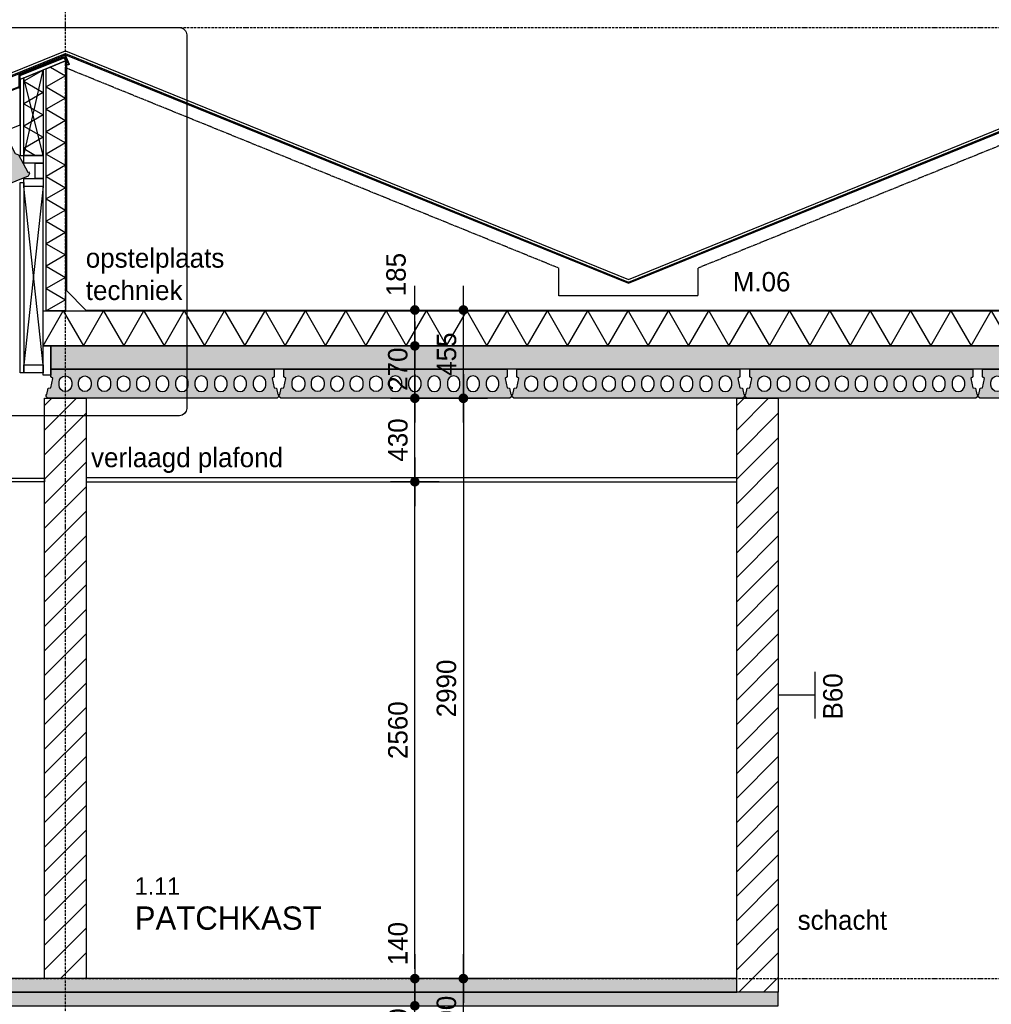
# Model space of a CAD drawing. Header units: millimetres. Extents: x -297000 to 504135, y -166520 to 252050.
# Tile 248 of 250: x 17889 to 22895, y -30933 to -25859. Entities that reach past the tile are written whole.
import ezdxf
from ezdxf.enums import TextEntityAlignment as Align

# ---------------------------------------------------------------- set-up
doc = ezdxf.new("R2010")
doc.units = ezdxf.units.MM
doc.header["$MEASUREMENT"] = 0
for name, pattern in [('ACAD_ISO10W100', [18, 12, -3, 0, -3]), ('CENTER', [50.800000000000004, 31.75, -6.349999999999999, 6.349999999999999, -6.349999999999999]), ('HIDDEN2', [4.762499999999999, 3.175, -1.5875])]:
    doc.linetypes.add(name, pattern=pattern)
doc.layers.get('Defpoints').update_dxf_attribs({"color": 6})
for name, color, linetype in [('010_D0050_D', 1, 'Continuous'), ('010_T0050_T', 4, 'Continuous'), ('010_T0100_T', 4, 'Continuous'), ('040_AXPRI_B', 9, 'CENTER'), ('053_SHADE_S', 253, 'Continuous'), ('068_HATCH_H', 8, 'Continuous'), ('080_SYMB_DETAIL', 4, 'Continuous'), ('080_SYMBO_G', 1, 'Continuous'), ('210_INSUL_G', 8, 'Continuous'), ('210_WALEX_E', 2, 'Continuous'), ('210_WALEX_G', 2, 'Continuous'), ('220_WALIN_E', 1, 'Continuous'), ('220_WALIN_G', 1, 'Continuous'), ('299_CONCR_G', 3, 'Continuous'), ('299_CONCR_H', 251, 'Continuous'), ('450_CEIFI_G', 2, 'Continuous'), ('470_ROOF_G', 4, 'Continuous'), ('480_OTHFI_G', 4, 'Continuous')]:
    doc.layers.add(name, color=color, linetype=linetype)
doc.styles.add('VMX 1 SMALL 100', font='unvr55w.TTF', dxfattribs={"height": 100})
doc.styles.add('VMX 2 MEDIUM 100', font='unvr55w.TTF', dxfattribs={"height": 200})
doc.styles.add('VMX 2 MEDIUM 50', font='unvr55w.TTF', dxfattribs={"height": 100})
doc.dimstyles.new('VMX 50', dxfattribs={"dimscale": 50, "dimtxt": 1, "dimasz": 1, "dimexe": 2, "dimexo": 2, "dimgap": 0.7, "dimtad": 1, "dimdec": 0, "dimdsep": 46, "dimtxsty": 'VMX 2 MEDIUM 50', "dimblk1": 'VMX-DIM-ARROW', "dimblk2": 'VMX-DIM-ARROW', "dimsah": 1, "dimcen": 1, "dimdle": 2, "dimse1": 1, "dimse2": 1, "dimclrd": 256, "dimclre": 256, "dimclrt": 256, "dimadec": 0, "dimazin": 0, "dimtm": 1e-09, "dimtfac": 1, "dimtdec": 0, "dimtmove": 2, "dimatfit": 2, "dimldrblk": 'VMX-DIM-ARROW', "dimfxl": 0, "dimtolj": 2, "dimlwd": -1, "dimarcsym": 0})

# ---------------------------------------------------------------- blocks, each defined once
blk = doc.blocks.new('VMX-DIM-ARROW')
h = blk.add_hatch(color=256)
edge = h.paths.add_edge_path()
edge.add_arc((0, 0), 0.5, 0, 360)
for p, q in [((0, 2.500000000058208), (0, -2.499999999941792)), ((-2.5, 0), (2.5, 0))]:
    blk.add_line(p, q)
blk = doc.blocks.new('*D484')
at = {"layer": '010_D0050_D'}
blk.add_line((19924.99999995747, -31150.00000125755), (19924.99999995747, -30990.00004977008), dxfattribs=at)
at = {"layer": 'Defpoints', "color": 0}
for p in [(19332.99999549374, -30940.00004977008), (19924.99999995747, -30940.00004977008), (19602.99999566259, -31200.00000125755)]:
    blk.add_point(p, dxfattribs=at)
at = {"layer": '010_D0050_D', "xscale": 50, "yscale": 50, "zscale": 50}
for p, rotation in [((19924.99999995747, -30940.00004977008), 90), ((19924.99999995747, -31200.00000125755), 270)]:
    blk.add_blockref('VMX-DIM-ARROW', p, dxfattribs=dict(at, rotation=rotation))
at = {"layer": '010_D0050_D', "insert": (19838.12189931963, -31065.00004977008), "char_height": 100, "attachment_point": 5, "rotation": 90, "style": 'VMX 2 MEDIUM 50'}
blk.add_mtext('\\A2;260', dxfattribs=at)
blk = doc.blocks.new('*D485')
at = {"layer": '010_D0050_D'}
blk.add_line((19924.99999995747, -30749.99815500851), (19924.99999995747, -28290.00001667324), dxfattribs=at)
at = {"layer": 'Defpoints', "color": 0}
for p in [(17981.99999828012, -28240.00001667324), (19924.99999995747, -28240.00001667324), (19332.99999571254, -30799.99815500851)]:
    blk.add_point(p, dxfattribs=at)
at = {"layer": '010_D0050_D', "xscale": 50, "yscale": 50, "zscale": 50}
for p, rotation in [((19924.99999995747, -28240.00001667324), 90), ((19924.99999995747, -30799.99815500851), 270)]:
    blk.add_blockref('VMX-DIM-ARROW', p, dxfattribs=dict(at, rotation=rotation))
at = {"layer": '010_D0050_D', "insert": (19838.12189931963, -29519.99908584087), "char_height": 100, "attachment_point": 5, "rotation": 90, "style": 'VMX 2 MEDIUM 50'}
blk.add_mtext('\\A2;2560', dxfattribs=at)
blk = doc.blocks.new('*D486')
at = {"layer": '010_D0050_D'}
blk.add_line((19924.99999995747, -28190.00001667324), (19924.99999995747, -27860.00000124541), dxfattribs=at)
at = {"layer": 'Defpoints', "color": 0}
for p in [(17981.9999976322, -27810.00000124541), (19924.99999995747, -27810.00000124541), (17981.99999828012, -28240.00001667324)]:
    blk.add_point(p, dxfattribs=at)
at = {"layer": '010_D0050_D', "xscale": 50, "yscale": 50, "zscale": 50}
for p, rotation in [((19924.99999995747, -27810.00000124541), 90), ((19924.99999995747, -28240.00001667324), 270)]:
    blk.add_blockref('VMX-DIM-ARROW', p, dxfattribs=dict(at, rotation=rotation))
at = {"layer": '010_D0050_D', "insert": (19838.12189931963, -28025.00000895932), "char_height": 100, "attachment_point": 5, "rotation": 90, "style": 'VMX 2 MEDIUM 50'}
blk.add_mtext('\\A2;430', dxfattribs=at)
blk = doc.blocks.new('*D487')
at = {"layer": '010_D0050_D'}
blk.add_line((20174.99999995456, -27860.00000125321), (20174.99999995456, -30750.00000125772), dxfattribs=at)
at = {"layer": 'Defpoints', "color": 0}
for p in [(21333.00145333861, -27810.00000125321), (20174.99999995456, -30800.00000125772), (22188.0054926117, -30800.00000125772)]:
    blk.add_point(p, dxfattribs=at)
at = {"layer": '010_D0050_D', "xscale": 50, "yscale": 50, "zscale": 50}
for p, rotation in [((20174.99999995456, -27810.00000125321), 90), ((20174.99999995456, -30800.00000125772), 270)]:
    blk.add_blockref('VMX-DIM-ARROW', p, dxfattribs=dict(at, rotation=rotation))
at = {"layer": '010_D0050_D', "insert": (20088.12189931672, -29305.00000125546), "char_height": 100, "attachment_point": 5, "rotation": 90, "style": 'VMX 2 MEDIUM 50'}
blk.add_mtext('\\A2;2990', dxfattribs=at)
blk = doc.blocks.new('*D490')
at = {"layer": '010_D0050_D'}
blk.add_line((19924.99999995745, -27760.00000125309), (19924.99999995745, -27590.00000125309), dxfattribs=at)
at = {"layer": 'Defpoints', "color": 0}
for p in [(18049.99999995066, -27540.00000125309), (19924.99999995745, -27540.00000125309), (17981.9999976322, -27810.00000125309)]:
    blk.add_point(p, dxfattribs=at)
at = {"layer": '010_D0050_D', "xscale": 50, "yscale": 50, "zscale": 50}
for p, rotation in [((19924.99999995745, -27540.00000125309), 90), ((19924.99999995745, -27810.00000125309), 270)]:
    blk.add_blockref('VMX-DIM-ARROW', p, dxfattribs=dict(at, rotation=rotation))
at = {"layer": '010_D0050_D', "insert": (19837.58456634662, -27660.00000125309), "char_height": 100, "attachment_point": 5, "rotation": 90, "style": 'VMX 2 MEDIUM 50'}
blk.add_mtext('\\A2;270', dxfattribs=at)
blk = doc.blocks.new('*D491')
at = {"layer": '010_D0050_D'}
blk.add_line((20174.99999995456, -31150.000001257), (20174.99999995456, -30849.99815500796), dxfattribs=at)
at = {"layer": 'Defpoints', "color": 0}
for p in [(19582.99999570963, -30799.99815500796), (20174.99999995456, -30799.99815500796), (19852.99999565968, -31200.000001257)]:
    blk.add_point(p, dxfattribs=at)
at = {"layer": '010_D0050_D', "xscale": 50, "yscale": 50, "zscale": 50}
for p, rotation in [((20174.99999995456, -30799.99815500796), 90), ((20174.99999995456, -31200.000001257), 270)]:
    blk.add_blockref('VMX-DIM-ARROW', p, dxfattribs=dict(at, rotation=rotation))
at = {"layer": '010_D0050_D', "insert": (20088.12189931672, -30999.99907813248), "char_height": 100, "attachment_point": 5, "rotation": 90, "style": 'VMX 2 MEDIUM 50'}
blk.add_mtext('\\A2;400', dxfattribs=at)
blk = doc.blocks.new('*D492')
at = {"layer": '010_D0050_D'}
for p, q in [((19924.99999995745, -30750.00000125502), (19924.99999995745, -30700.00000125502)), ((19924.99999995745, -30940.00000125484), (19924.99999995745, -30800.00000125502)), ((19924.99999995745, -30990.00000125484), (19924.99999995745, -31040.00000125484))]:
    blk.add_line(p, q, dxfattribs=at)
at = {"layer": 'Defpoints', "color": 0}
for p in [(18299.9999999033, -30800.00000125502), (19924.99999995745, -30800.00000125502), (18299.9999999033, -30940.00000125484)]:
    blk.add_point(p, dxfattribs=at)
at = {"layer": '010_D0050_D', "xscale": 50, "yscale": 50, "zscale": 50}
for p, rotation in [((19924.99999995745, -30800.00000125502), 270), ((19924.99999995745, -30940.00000125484), 90)]:
    blk.add_blockref('VMX-DIM-ARROW', p, dxfattribs=dict(at, rotation=rotation))
at = {"layer": '010_D0050_D', "insert": (19838.12189931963, -30620.0000320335), "char_height": 100, "attachment_point": 5, "rotation": 90, "style": 'VMX 2 MEDIUM 50'}
blk.add_mtext('\\A2;140', dxfattribs=at)
blk = doc.blocks.new('*D493')
at = {"layer": '010_D0050_D'}
blk.add_line((19924.99999995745, -27490.00000125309), (19924.99999995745, -27405.00000125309), dxfattribs=at)
at = {"layer": 'Defpoints', "color": 0}
for p in [(19924.99999995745, -27355.00000125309), (19924.99999995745, -27355.00000125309), (19924.99999995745, -27540.00000125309)]:
    blk.add_point(p, dxfattribs=at)
at = {"layer": '010_D0050_D', "xscale": 50, "yscale": 50, "zscale": 50}
for p, rotation in [((19924.99999995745, -27355.00000125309), 90), ((19924.99999995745, -27540.00000125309), 270)]:
    blk.add_blockref('VMX-DIM-ARROW', p, dxfattribs=dict(at, rotation=rotation))
at = {"layer": '010_D0050_D', "insert": (19828.65334789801, -27172.50000125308), "char_height": 100, "attachment_point": 5, "rotation": 90, "style": 'VMX 2 MEDIUM 50'}
blk.add_mtext('\\A2;185', dxfattribs=at)
blk = doc.blocks.new('*D494')
at = {"layer": '010_D0050_D'}
blk.add_line((20174.99999995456, -27760.00000125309), (20174.99999995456, -27405.00000125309), dxfattribs=at)
at = {"layer": 'Defpoints', "color": 0}
for p in [(19234.99999995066, -27355.00000125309), (20174.99999995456, -27355.00000125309), (19234.99999995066, -27810.00000125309)]:
    blk.add_point(p, dxfattribs=at)
at = {"layer": '010_D0050_D', "xscale": 50, "yscale": 50, "zscale": 50}
for p, rotation in [((20174.99999995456, -27355.00000125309), 90), ((20174.99999995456, -27810.00000125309), 270)]:
    blk.add_blockref('VMX-DIM-ARROW', p, dxfattribs=dict(at, rotation=rotation))
at = {"layer": '010_D0050_D', "insert": (20088.86605239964, -27582.50000125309), "char_height": 100, "attachment_point": 5, "rotation": 90, "style": 'VMX 2 MEDIUM 50'}
blk.add_mtext('\\A2;455', dxfattribs=at)
blk = doc.blocks.new('KANAAPLAAT150')
at = {"layer": '299_CONCR_H'}
h = blk.add_hatch(color=256, dxfattribs=at)
h.paths.add_polyline_path([(25, 130), (25, 90), (35.4199999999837, 81.54000000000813), (25.01000000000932, 34.68000000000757), (11.98999999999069, 31.43000000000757), (5.000000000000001, 0), (0, 0), (0, -10), (10, -20), (1190, -20), (1200, -10), (1200, 0), (1195, 0), (1188.010000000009, 31.43000000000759), (1174.989999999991, 34.68000000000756), (1164.579999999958, 81.5400000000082), (1175, 89.99999999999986), (1175, 130)])
h.paths.add_polyline_path([(732.5, 62.5), (732.5, 47.5, -1), (667.5, 47.5), (667.5, 62.5, -1)], flags=16)
h.paths.add_polyline_path([(632.5, 62.5), (632.5, 47.5, -1), (567.5, 47.5), (567.5, 62.5, -1)], flags=16)
h.paths.add_polyline_path([(832.5, 62.5), (832.5, 47.5, -1), (767.5, 47.5), (767.5, 62.5, -1)], flags=16)
h.paths.add_polyline_path([(532.5, 62.50000000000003), (532.5, 47.5, -1), (467.5, 47.5), (467.5, 62.5, -1)], flags=16)
h.paths.add_polyline_path([(932.5, 62.5), (932.5, 47.5, -1), (867.5, 47.5), (867.5, 62.5, -1)], flags=16)
h.paths.add_polyline_path([(432.5, 62.50000000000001), (432.5, 47.5, -1), (367.5, 47.5), (367.5, 62.5, -1)], flags=16)
h.paths.add_polyline_path([(1032.5, 62.5), (1032.5, 47.5, -1), (967.5, 47.5), (967.5, 62.5, -1)], flags=16)
h.paths.add_polyline_path([(332.5, 62.49999999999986), (332.5, 47.5, -1), (267.5, 47.5), (267.5, 62.5, -1)], flags=16)
h.paths.add_polyline_path([(1132.5, 62.5), (1132.5, 47.5, -1), (1067.5, 47.5), (1067.5, 62.5, -1)], flags=16)
h.paths.add_polyline_path([(232.5, 62.50000000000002), (232.5, 47.5, -1), (167.5, 47.5), (167.5, 62.5, -1)], flags=16)
h.paths.add_polyline_path([(132.5, 62.49999999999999), (132.5, 47.5, -1), (67.5, 47.5), (67.5, 62.5, -1)], flags=16)
at = {"layer": '299_CONCR_G'}
blk.add_lwpolyline([(25, 130), (1175, 130), (1175, 90), (1164.579999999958, 81.54000000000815), (1174.989999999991, 34.68000000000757), (1188.010000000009, 31.43000000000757), (1195, 0), (1200, 0), (1200, -10), (1190, -20), (10, -20), (0, -10), (0, 0), (5, 0), (11.98999999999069, 31.43000000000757), (25.01000000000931, 34.68000000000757), (35.4199999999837, 81.54000000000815), (25, 90)], close=True, dxfattribs=at)
for points in [[(132.5, 47.5, -1), (67.5, 47.5), (67.5, 62.5, -1), (132.5, 62.5)], [(232.5, 47.5, -1), (167.5, 47.5), (167.5, 62.5, -1), (232.5, 62.5)], [(332.5, 47.5, -1), (267.5, 47.5), (267.5, 62.5, -1), (332.5, 62.5)], [(432.5, 47.5, -1), (367.5, 47.5), (367.5, 62.5, -1), (432.5, 62.5)], [(532.5, 47.5, -1), (467.5, 47.5), (467.5, 62.5, -1), (532.5, 62.5)], [(567.5, 47.5, 1), (632.5, 47.5), (632.5, 62.5, 1), (567.5, 62.5)], [(667.5, 47.5, 1), (732.5, 47.5), (732.5, 62.5, 1), (667.5, 62.5)], [(767.5, 47.5, 1), (832.5, 47.5), (832.5, 62.5, 1), (767.5, 62.5)], [(867.5, 47.5, 1), (932.5, 47.5), (932.5, 62.5, 1), (867.5, 62.5)], [(967.5, 47.5, 1), (1032.5, 47.5), (1032.5, 62.5, 1), (967.5, 62.5)], [(1067.5, 47.5, 1), (1132.5, 47.5), (1132.5, 62.5, 1), (1067.5, 62.5)]]:
    blk.add_lwpolyline(points, format="xyb", close=True, dxfattribs=at)
blk = doc.blocks.new('WAND B60')
for p, q in [((1.201632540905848, 0), (-1.201632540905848, 0)), ((0, 0), (0, -1.9055541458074))]:
    blk.add_line(p, q)
at = {"style": 'VMX 1 SMALL 100'}
blk.add_attdef('B60', text='', height=1, dxfattribs=at).set_placement((0, 0.9139582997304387), align=Align.MIDDLE_CENTER)
blk = doc.blocks.new('GRID02')
at = {"layer": '040_AXPRI_B', "linetype": 'ACAD_ISO10W100'}
blk.add_line((5799.999997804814, -2483.904000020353), (5799.999997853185, 11470.78071810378), dxfattribs=at)
for points in [[(-4000, 8700), (27199.99999785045, 8700)], [(-4000, 3800), (27199.99999785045, 3800)]]:
    blk.add_lwpolyline(points, dxfattribs=at)
blk = doc.blocks.new('DAKTRIM')
at = {"layer": '470_ROOF_G', "color": 1}
blk.add_lwpolyline([(24.00022964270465, 1.50001435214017), (22.00021050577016, 1.50001435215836), (22.00021050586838, 2.000019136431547), (20.0001913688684, 2.000019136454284), (20.00019136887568, 1.500014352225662), (18.0001722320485, 1.500014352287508), (18.00017223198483, 2.000019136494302), (16.00015309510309, 2.00001913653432), (16.00015309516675, 1.500014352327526), (14.00013395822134, 1.500014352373), (14.00013395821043, 2.000019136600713), (12.00011482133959, 2.000019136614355), (12.00011482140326, 1.500014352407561), (10.00009568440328, 1.500014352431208), (10.00009568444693, 2.000019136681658), (8.000076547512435, 2.000019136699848), (8.000076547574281, 1.500014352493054), (6.000057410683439, 1.500014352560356), (6.000057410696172, 2.000019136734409), (4.000038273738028, 2.000019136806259), (4.000038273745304, 1.500014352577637), (2.000019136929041, 1.500014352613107), (2.000019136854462, 2.000019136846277), (-2.546585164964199e-11, 2.000019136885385), (-1.818989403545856e-11, 1.500014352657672), (-2.000019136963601, 1.500014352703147), (-2.000019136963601, 2.000019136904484), (-4.000038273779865, 2.000019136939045), (-4.000038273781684, 1.500014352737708), (-6.000057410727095, 1.500014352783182), (-6.000057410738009, 2.000019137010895), (-8.000076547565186, 2.000019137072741), (-8.000076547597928, 1.500014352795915), (-9.500090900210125, 1.500014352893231), (-9.500090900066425, 10.50010046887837, -0.4142135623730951), (-9.000086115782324, 11.00010525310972), (4.000038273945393, 11.00010525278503), (4.000038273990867, 12.00011482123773, 0.4142135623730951), (3.500033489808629, 12.50011960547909), (-9.500090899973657, 12.50011960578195, 0.4142135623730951), (-11.00010525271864, 11.00010525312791), (-11.00010525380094, -41.00039230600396, 0.4931454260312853), (-9.111858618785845, -42.4492949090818), (-0.5558910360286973, -40.15673030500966, 1), (-0.9441233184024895, -38.70782770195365), (-8.870675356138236, -40.8317409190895, -0.4931454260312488), (-9.500090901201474, -40.3487733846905), (-9.500090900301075, 1.909938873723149e-10), (-1.500014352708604, 2.637534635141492e-11), (-1.500014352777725, -4.000038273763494), (-8.003553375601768e-11, -4.000038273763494), (0, 0), (58.50055975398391, -1.296939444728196e-09, 0.8769764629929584), (58.62997051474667, 0.9829723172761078), (54.83430011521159, 2.000019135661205), (51.50181911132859, 2.000019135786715), (51.50181911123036, 1.500014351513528), (49.5017999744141, 1.500014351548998), (49.501799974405, 2.000019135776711), (47.66800698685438, 2.000019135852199), (47.66800698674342, 1.500014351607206), (45.66798784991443, 1.500014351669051), (45.66798784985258, 2.000019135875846), (43.66796871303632, 2.000019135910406), (43.6679687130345, 1.500014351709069), (41.66794957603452, 1.500014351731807), (41.66794957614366, 2.000019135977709), (39.83415658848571, 2.000019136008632), (39.83415658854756, 1.500014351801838), (37.83413745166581, 1.500014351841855), (37.83413745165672, 2.000019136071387), (37.66791130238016, 2.000019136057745), (35.8341183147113, 2.000019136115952), (35.8341183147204, 1.50001435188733), (33.83409917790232, 1.500014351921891), (33.83409917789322, 2.000019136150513), (31.83408004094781, 2.000019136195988), (31.83408004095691, 1.500014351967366), (29.83406090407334, 1.500014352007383), (29.83406090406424, 2.000019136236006), (28.00026791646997, 2.000019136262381), (28.00026791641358, 1.500014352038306), (26.00024877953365, 1.500014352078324), (26.00024877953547, 2.000019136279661), (24.00022964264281, 2.000019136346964)], format="xyb", close=True, dxfattribs=at)
blk = doc.blocks.new('KANAALPLAAT260_passstrook1')
at = {"layer": '299_CONCR_H'}
h = blk.add_hatch(color=256, dxfattribs=at)
edge = h.paths.add_edge_path(flags=16)
edge.add_arc((119, 76.68257113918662), 31.68257478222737, 226.8415831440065, 313.1584168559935)
edge.add_line((140.6714472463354, 53.57123368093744), (172.760268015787, 83.66084609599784))
edge.add_arc((162.5, 94.60282490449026), 15, 313.1584168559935, 360)
edge.add_line((177.5, 94.60282490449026), (177.5, 166.5))
edge.add_arc((119, 166.5), 58.5, 0, 180)
edge.add_line((60.5, 166.5), (60.5, 94.60282490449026))
edge.add_arc((75.5, 94.60282490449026), 14.99999999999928, 180, 226.8415831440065)
edge.add_line((65.239731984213, 83.66084609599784), (97.32855275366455, 53.57123368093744))
edge = h.paths.add_edge_path(flags=16)
edge.add_line((254.3285527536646, 53.57123368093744), (222.239731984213, 83.66084609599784))
edge.add_arc((232.5, 94.60282490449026), 14.99999999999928, 180, 226.8415831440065, ccw=False)
edge.add_line((217.5, 94.60282490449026), (217.5, 166.5))
edge.add_arc((276, 166.5), 58.5, 0, 180, ccw=False)
edge.add_line((334.5, 166.5), (334.5, 94.60282490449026))
edge.add_arc((319.5, 94.60282490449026), 15, -46.841583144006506, 0, ccw=False)
edge.add_line((329.760268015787, 83.66084609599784), (297.6714472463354, 53.57123368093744))
edge.add_arc((276, 76.68257113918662), 31.68257478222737, 226.8415831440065, 313.1584168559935, ccw=False)
h.paths.add_polyline_path([(376.5505379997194, 133.8961149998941), (389.9503720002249, 120.4962809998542), (400, 20), (405, 20), (405, 10), (395, 0), (0, 0), (-10, 10), (-10, 20), (-5, 20), (5.049627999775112, 120.4962809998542), (18.44946200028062, 133.8961149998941), (25.96350099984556, 209.0364990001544), (15, 220), (15, 260), (380, 260), (380, 220), (369.0364990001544, 209.0364990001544)])
at = {"layer": '299_CONCR_G'}
for p, q in [((60.5, 94.60282490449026), (60.5, 166.5)), ((177.5, 166.5), (177.5, 94.60282490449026)), ((97.32855275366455, 53.57123368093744), (65.239731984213, 83.66084609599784)), ((254.3285527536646, 53.57123368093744), (222.239731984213, 83.66084609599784)), ((329.760268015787, 83.66084609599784), (297.6714472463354, 53.57123368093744))]:
    blk.add_line(p, q, dxfattribs=at)
blk.add_lwpolyline([(376.5505379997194, 133.8961149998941), (389.9503720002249, 120.4962809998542), (400, 20), (405, 20), (405, 10), (395, 0), (0, 0), (-10, 10), (-10, 20), (-5, 20), (5.049627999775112, 120.4962809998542), (18.44946200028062, 133.8961149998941), (25.96350099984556, 209.0364990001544), (15, 220), (15, 260), (380, 260), (380, 220), (369.0364990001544, 209.0364990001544)], close=True, dxfattribs=at)
blk.add_lwpolyline([(222.2397319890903, 83.6608460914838, -0.2072792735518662), (217.5, 94.60282490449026), (217.5, 166.5, -0.9999999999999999), (334.5, 166.5), (334.5, 94.60282490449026, -0.2072792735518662), (329.7602680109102, 83.66084609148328)], format="xyb", dxfattribs=at)
blk.add_lwpolyline([(172.760268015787, 83.66084609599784), (140.6714472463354, 53.57123368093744)], dxfattribs=at)
for centre, radius, start, end in [((119, 166.5), 58.5, 0, 180), ((75.5, 94.60282490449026), 14.99999999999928, 180, 226.8415831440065), ((119, 76.68257113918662), 31.68257478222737, 226.8415831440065, 313.1584168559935), ((162.5, 94.60282490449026), 15, 313.1584168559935, 0), ((276, 76.68257113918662), 31.68257478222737, 226.8415831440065, 313.1584168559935)]:
    blk.add_arc(centre, radius, start, end, dxfattribs=at)
at = {"layer": '299_CONCR_G', "linetype": 'ByBlock'}
blk.add_point((119.0456621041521, 224.9999821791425), dxfattribs=at)
blk = doc.blocks.new('1006_X-03.02')
at = {"layer": '053_SHADE_S'}
blk.add_hatch(color=256, dxfattribs=at).paths.add_polyline_path([(5724.999997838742, 6940.000000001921), (5724.999997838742, 7060.000000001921), (11674.99999783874, 7060.000000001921), (11674.99999783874, 6940.000000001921)])
h = blk.add_hatch(color=256, dxfattribs=at)
h.paths.add_polyline_path([(-100.0000022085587, 3730), (9258.001644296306, 3729.999962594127), (9258.001451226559, 3800.00000000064), (-100.0000022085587, 3800)])
h.paths.add_polyline_path([(11266.00145551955, 3730), (23300.01137784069, 3729.999962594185), (23300.01118477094, 3800.00000000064), (11266.00145551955, 3800)])
h.paths.add_polyline_path([(-100.000002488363, 3659.999962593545), (9472.001648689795, 3659.999947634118), (9472.001455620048, 3729.999985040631), (-100.000002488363, 3729.999962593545)])
h.paths.add_polyline_path([(11052.00145122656, 3659.999982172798), (23300.0115709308, 3659.992544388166), (23300.01137786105, 3729.992581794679), (11052.00145122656, 3729.999982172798)])
at = {"layer": '068_HATCH_H'}
h = blk.add_hatch(dxfattribs=at)
h.set_pattern_fill('AR-CONC', color=256, scale=10, style=0)
h.set_pattern_definition([(49.99999999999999, (5724.999997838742, 6940.000000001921), (71.72601826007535, -6.275213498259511), [7.5, -82.5]), (355, (5724.999997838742, 6940.000000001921), (-13.8751333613, 75.21921337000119), [6, -66]), (100.4514, (5730.977165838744, 6939.477066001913), (57.85093817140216, 68.94395420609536), [6.374019, -70.11421119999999]), (46.18420000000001, (5724.999997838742, 6960.000000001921), (106.7241048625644, -16.55190143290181), [11.25, -123.75]), (96.6356, (5733.893672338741, 6958.62066930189), (93.46627055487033, 97.41178709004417), [9.561028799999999, -105.1713]), (351.1842, (5724.999997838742, 6960.000000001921), (93.46619451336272, 97.41186009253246), [9, -99]), (21, (5734.999997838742, 6955.000000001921), (59.69070521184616, -40.26188906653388), [7.5, -82.5]), (326.0000000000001, (5734.999997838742, 6955.000000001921), (24.33153319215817, 72.5150045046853), [6, -66]), (71.4514, (5739.974221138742, 6951.644839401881), (84.02226285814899, 32.25304967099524), [6.374019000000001, -70.1142112]), (37.50000000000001, (5724.999997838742, 6940.000000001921), (1.215985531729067, 33.28938538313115), [0, -65.19999999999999, 0, -67, 0, -66.25]), (7.499999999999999, (5724.999997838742, 6940.000000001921), (26.30695374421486, 39.44117118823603), [0, -38.2, 0, -63.7, 0, -25.25]), (327.5, (5702.699997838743, 6940.000000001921), (53.38224361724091, -2.25548717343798), [0, -25, 0, -78, 0, -103.5]), (317.5, (5692.699997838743, 6940.000000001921), (58.31861693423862, 10.01049823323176), [0, -32.5, 0, -51.8, 0, -73.5])])
h.paths.add_polyline_path([(5724.999997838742, 6940.000000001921), (5724.999997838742, 7060.000000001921), (11674.99999783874, 7060.000000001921), (11674.99999783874, 6940.000000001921)])
h = blk.add_hatch(dxfattribs=at)
h.set_pattern_fill('ANSI31', color=256, scale=715, style=0)
h.set_pattern_definition([(45, (5692.999995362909, 3559.999668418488), (-63.19766856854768, 63.19766856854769), [])])
h.paths.add_polyline_path([(5692.99999563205, 3800.000000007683), (5692.999995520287, 6790.000000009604), (5906.999995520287, 6790.000000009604), (5907.000000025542, 3800.000000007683)])
h = blk.add_hatch(dxfattribs=at)
h.set_pattern_fill('ANSI31', color=256, scale=715, style=0)
h.set_pattern_definition([(45, (9258.001451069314, 3559.999668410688), (-63.19766856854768, 63.19766856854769), [])])
h.paths.add_polyline_path([(9258.001451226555, 3729.999985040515), (9258.001451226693, 6790.000000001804), (9472.001451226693, 6790.000000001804), (9472.001455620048, 3729.999985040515)])
h = blk.add_hatch(dxfattribs=at)
h.set_pattern_fill('AR-CONC', color=256, scale=10, style=0)
h.set_pattern_definition([(49.99999999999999, (-12325.00000211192, 34600.00000125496), (71.72601826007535, -6.275213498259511), [7.5, -82.5]), (355, (-12325.00000211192, 34600.00000125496), (-13.8751333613, 75.21921337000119), [6, -66]), (100.4514, (-12319.02283411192, 34599.47706725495), (57.85093817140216, 68.94395420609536), [6.374019, -70.11421119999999]), (46.18420000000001, (-12325.00000211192, 34620.00000125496), (106.7241048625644, -16.55190143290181), [11.25, -123.75]), (96.6356, (-12316.10632761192, 34618.62067055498), (93.46627055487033, 97.41178709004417), [9.561028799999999, -105.1713]), (351.1842, (-12325.00000211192, 34620.00000125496), (93.46619451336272, 97.41186009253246), [9, -99]), (21, (-12315.00000211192, 34615.00000125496), (59.69070521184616, -40.26188906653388), [7.5, -82.5]), (326.0000000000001, (-12315.00000211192, 34615.00000125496), (24.33153319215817, 72.5150045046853), [6, -66]), (71.4514, (-12310.02577881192, 34611.64484065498), (84.02226285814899, 32.25304967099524), [6.374019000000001, -70.1142112]), (37.50000000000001, (-12325.00000211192, 34600.00000125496), (1.215985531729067, 33.28938538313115), [0, -65.19999999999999, 0, -67, 0, -66.25]), (7.499999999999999, (-12325.00000211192, 34600.00000125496), (26.30695374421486, 39.44117118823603), [0, -38.2, 0, -63.7, 0, -25.25]), (327.5, (-12347.30000211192, 34600.00000125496), (53.38224361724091, -2.25548717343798), [0, -25, 0, -78, 0, -103.5]), (317.5, (-12357.30000211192, 34600.00000125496), (58.31861693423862, 10.01049823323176), [0, -32.5, 0, -51.8, 0, -73.5])])
h.paths.add_polyline_path([(11052.00145122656, 3659.999982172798), (23300.0115709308, 3659.992544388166), (23300.01137786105, 3729.992581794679), (11052.00145122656, 3729.999982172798)])
h.paths.add_polyline_path([(-100.000002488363, 3659.999962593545), (9472.001648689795, 3659.999947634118), (9472.001455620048, 3729.999985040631), (-100.000002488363, 3729.999962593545)])
for points in [[(2916.279568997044, 7409.296999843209), (5799.999999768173, 8580.585252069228), (8699.999999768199, 7402.684684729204), (11599.99999976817, 8580.585252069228), (14483.72050056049, 7409.296971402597)], [(2942.229437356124, 7405.649983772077), (5799.999999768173, 8566.39811025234), (8699.999999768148, 7388.497542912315), (11599.99999976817, 8566.39811025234), (14457.77063260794, 7405.649955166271)], [(2952.859000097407, 7404.156096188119), (5799.999999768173, 8560.586785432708), (8699.99999976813, 7382.686218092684), (11599.99999976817, 8560.586785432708), (14447.14107003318, 7404.156067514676)], [(5684.999997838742, 8481.337474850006), (5584.999997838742, 8423.602447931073), (5684.999997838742, 8365.867421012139), (5584.999997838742, 8308.132394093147), (5684.999997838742, 8250.397367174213), (5584.999997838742, 8192.662340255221), (5684.999997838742, 8134.927313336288), (5584.999997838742, 8077.192286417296), (5646.435933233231, 8041.72223257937)], [(5723.024002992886, 8496.877600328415), (5799.999997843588, 8452.435488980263), (5699.999997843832, 8394.700462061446), (5799.999988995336, 8336.965440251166), (5699.999997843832, 8279.230418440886), (5799.999988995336, 8221.495396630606), (5699.999997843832, 8163.760374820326), (5799.999993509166, 8106.025350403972), (5699.99999784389, 8048.29032598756), (5799.999993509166, 7990.555301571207), (5699.999997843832, 7932.820277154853), (5799.999988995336, 7875.085255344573), (5699.999997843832, 7817.350233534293), (5799.999988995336, 7759.615211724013), (5699.999997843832, 7701.880189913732), (5799.99999784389, 7644.145162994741), (5699.999997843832, 7586.410136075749), (5799.999988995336, 7528.675114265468), (5699.999997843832, 7470.940092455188), (5799.999988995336, 7413.205070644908), (5699.999997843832, 7355.470048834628), (5799.999993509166, 7297.735024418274), (5699.99999784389, 7240.000000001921)], [(5566.999997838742, 8385.257115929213), (5560.411706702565, 8390.384918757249)], [(5684.999997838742, 7060.000000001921), (5788.923046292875, 7240.000000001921), (5892.846094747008, 7060.000000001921), (5996.769143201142, 7240.000000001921), (6100.692191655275, 7060.000000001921), (6204.615240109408, 7240.000000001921), (6308.538288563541, 7060.000000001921), (6412.461337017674, 7240.000000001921), (6516.384385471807, 7060.000000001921), (6620.30743392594, 7240.000000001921), (6724.230482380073, 7060.000000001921), (6828.153530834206, 7240.000000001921), (6932.076579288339, 7060.000000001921), (7035.999627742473, 7240.000000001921), (7139.922676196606, 7060.000000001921), (7243.845724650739, 7240.000000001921), (7347.768773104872, 7060.000000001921), (7451.691821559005, 7240.000000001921), (7555.614870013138, 7060.000000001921), (7659.537918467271, 7240.000000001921), (7763.460966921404, 7060.000000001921), (7867.384015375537, 7240.000000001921), (7971.30706382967, 7060.000000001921), (8075.230112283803, 7240.000000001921), (8179.153160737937, 7060.000000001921), (8283.07620919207, 7240.000000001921), (8386.999257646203, 7060.000000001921), (8490.922306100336, 7240.000000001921), (8594.845354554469, 7060.000000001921), (8698.768403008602, 7240.000000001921), (8802.691451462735, 7060.000000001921), (8906.614499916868, 7240.000000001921), (9010.537548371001, 7060.000000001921), (9114.460596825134, 7240.000000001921), (9218.383645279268, 7060.000000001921), (9322.3066937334, 7240.000000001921), (9426.229742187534, 7060.000000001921), (9530.152790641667, 7240.000000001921), (9634.0758390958, 7060.000000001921), (9737.998887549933, 7240.000000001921), (9841.921936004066, 7060.000000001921), (9945.8449844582, 7240.000000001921), (10049.76803291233, 7060.000000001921), (10153.69108136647, 7240.000000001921), (10257.6141298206, 7060.000000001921), (10361.53717827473, 7240.000000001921), (10465.46022672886, 7060.000000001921), (10569.383275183, 7240.000000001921), (10673.30632363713, 7060.000000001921)]]:
    blk.add_lwpolyline(points, dxfattribs=at)
at = {"layer": '068_HATCH_H', "linetype": 'HIDDEN2'}
blk.add_lwpolyline([(11594.99999783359, 8491.064854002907), (9057.500128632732, 7460.401910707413), (9057.500128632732, 7317.754757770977), (8342.500128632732, 7317.754757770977), (8342.500128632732, 7460.401910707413), (5804.99999784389, 8491.064960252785)], dxfattribs=at)
at = {"layer": '210_INSUL_G', "color": 1}
for points in [[(5699.99999784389, 7240.000000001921), (5699.99999784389, 8487.525880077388), (5799.99999784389, 8528.143141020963), (5799.99999784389, 7240.000000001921), (5699.99999784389, 7240.000000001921)], [(3262.499867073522, 7262.754757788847), (5566.999997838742, 8198.779589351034), (5566.999997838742, 8393.060902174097), (3262.499867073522, 7457.036070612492), (3262.499867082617, 7262.754757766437)], [(5684.999997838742, 7060.000000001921), (5684.999997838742, 7240.000000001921), (11714.99999783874, 7240.000000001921), (11714.99999783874, 7060.000000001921), (5684.999997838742, 7060.000000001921)]]:
    blk.add_lwpolyline(points, dxfattribs=at)
at = {"layer": '210_WALEX_E', "color": 1}
for points in [[(5684.999997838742, 8041.72223257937), (5584.999997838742, 8041.72223257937), (5584.999997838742, 8440.816029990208), (5684.999997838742, 8481.433290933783)], [(5584.999997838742, 6961.72223257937), (5684.999997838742, 6961.72223257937), (5684.999997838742, 7881.72223257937), (5584.999997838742, 7881.72223257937)]]:
    blk.add_lwpolyline(points, close=True, dxfattribs=at)
at = {"layer": '210_WALEX_E', "color": 8}
for points in [[(5584.999997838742, 8041.72223257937), (5684.999997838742, 8481.433290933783)], [(5684.999997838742, 8041.72223257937), (5584.999997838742, 8440.816029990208)], [(5684.999997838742, 6961.72223257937), (5584.999997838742, 7881.72223257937)], [(5684.999997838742, 7881.72223257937), (5584.999997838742, 6961.72223257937)]]:
    blk.add_lwpolyline(points, dxfattribs=at)
at = {"layer": '210_WALEX_G'}
for points in [[(5799.99999784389, 8528.143141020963), (5566.999997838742, 8433.504923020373), (5566.999997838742, 8452.933054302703), (5793.22631881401, 8544.819989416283), (5799.99999784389, 8528.143141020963)], [(5584.999997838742, 7901.72223257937), (5584.999997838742, 6921.72223257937), (5566.999997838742, 6921.72223257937), (5566.999997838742, 7901.72223257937)]]:
    blk.add_lwpolyline(points, close=True, dxfattribs=at)
for points in [[(5566.999997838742, 8433.504923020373), (5566.999997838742, 8041.72223257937), (5584.999997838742, 8041.72223257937), (5584.999997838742, 8440.816029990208), (5566.999997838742, 8433.504923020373)], [(5584.999997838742, 8001.72223257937), (5584.999997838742, 8041.72223257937), (5684.999997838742, 8041.72223257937), (5684.999997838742, 8001.72223257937), (5584.999997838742, 8001.72223257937)], [(5644.999997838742, 8001.72223257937), (5684.999997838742, 8001.72223257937), (5684.999997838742, 7921.72223257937), (5644.999997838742, 7921.72223257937), (5644.999997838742, 8001.72223257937)], [(5584.999997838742, 7881.72223257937), (5584.999997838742, 7921.72223257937), (5684.999997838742, 7921.72223257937), (5684.999997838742, 7881.72223257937), (5584.999997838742, 7881.72223257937)], [(5684.999997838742, 7060.000000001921), (5724.999997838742, 7060.000000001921), (5724.999997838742, 6910.000000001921), (5684.999997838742, 6910.000000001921), (5684.999997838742, 7060.000000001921)], [(5584.999997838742, 6921.72223257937), (5584.999997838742, 6961.72223257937), (5684.999997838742, 6961.72223257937), (5684.999997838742, 6921.72223257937), (5584.999997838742, 6921.72223257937)]]:
    blk.add_lwpolyline(points, dxfattribs=at)
at = {"layer": '220_WALIN_E'}
blk.add_lwpolyline([(5692.999999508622, 6359.99998458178), (4198.385895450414, 6359.999991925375), (4198.385895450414, 6378.999991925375), (5692.999999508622, 6378.99998458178), (5692.999999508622, 6359.99998458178)], dxfattribs=at)
at = {"layer": '220_WALIN_G', "color": 2, "ltscale": 10}
for points in [[(5692.99999563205, 3800.000000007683), (5692.999995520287, 6790.000000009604), (5906.999995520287, 6790.000000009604), (5907.000000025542, 3800.000000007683), (5692.99999563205, 3800.000000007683)], [(9258.001451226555, 3729.999985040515), (9258.001451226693, 6790.000000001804), (9472.001451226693, 6790.000000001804), (9472.001455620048, 3729.999985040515), (9258.001451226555, 3729.999985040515)]]:
    blk.add_lwpolyline(points, dxfattribs=at)
at = {"layer": '299_CONCR_G'}
blk.add_lwpolyline([(5724.999997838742, 6940.000000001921), (5724.999997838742, 7060.000000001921), (11674.99999783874, 7060.000000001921), (11674.99999783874, 6940.000000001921), (5724.999997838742, 6940.000000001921)], dxfattribs=at)
for points in [[(-100.0000022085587, 3730), (9258.001644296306, 3729.999962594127), (9258.001451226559, 3800.00000000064), (-100.0000022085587, 3800)], [(-100.000002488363, 3659.999962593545), (9472.001648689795, 3659.999947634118), (9472.001455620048, 3729.999985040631), (-100.000002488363, 3729.999962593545)]]:
    blk.add_lwpolyline(points, close=True, dxfattribs=at)
at = {"layer": '450_CEIFI_G'}
blk.add_lwpolyline([(5906.999996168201, 6359.99998458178), (9258.001451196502, 6359.999991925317), (9258.001451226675, 6379.999991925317), (5906.999996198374, 6379.99998458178), (5906.999996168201, 6359.99998458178)], dxfattribs=at)
at = {"layer": '480_OTHFI_G', "ltscale": 5}
for points in [[(3257.500128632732, 7460.401910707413), (5561.999997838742, 8396.426934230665), (5561.999997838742, 8456.298894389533), (5791.344741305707, 8549.452447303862)], [(5797.858776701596, 8546.701566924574), (5804.99999784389, 8529.119827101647), (5804.99999784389, 7345.000000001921), (5904.99999784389, 7245.000000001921), (11494.99999783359, 7245.000000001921), (11594.99999783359, 7345.000000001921), (11594.99999783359, 8529.119827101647), (11602.14121897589, 8546.701566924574)]]:
    blk.add_lwpolyline(points, dxfattribs=at)
for name, p in [('GRID02', (0, 0)), ('KANAAPLAAT150', (5699.999997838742, 6810.000000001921)), ('KANAAPLAAT150', (6899.999997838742, 6810.000000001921)), ('KANAAPLAAT150', (8099.999997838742, 6810.000000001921)), ('KANAAPLAAT150', (9299.999997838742, 6810.000000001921)), ('KANAAPLAAT150', (10499.99999783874, 6810.000000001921))]:
    blk.add_blockref(name, p)
at = {"xscale": -1, "rotation": 22.10564222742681}
blk.add_blockref('DAKTRIM', (5793.22631881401, 8544.819989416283), dxfattribs=at)
at = {"rotation": 22.10564223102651}
blk.add_blockref('KANAALPLAAT260_passstrook1', (5242.819192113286, 7786.47766258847), dxfattribs=at)
at = {"layer": '080_SYMBO_G', "ltscale": 2}
ref = blk.add_blockref('WAND B60', (9662.55686800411, 5259.99999252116), dxfattribs=dict(at, xscale=100, yscale=100, zscale=100, rotation=270))
ref.add_attrib('B60', 'B60', dxfattribs={"layer": '0', "height": 100, "rotation": 90, "style": 'VMX 1 SMALL 100'}).set_placement((9753.173109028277, 5254.259383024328), align=Align.MIDDLE_CENTER)

msp = doc.modelspace()

# ---------------------------------------------------------------- linework, layer by layer
at = {"layer": '080_SYMB_DETAIL', "color": 6}
msp.add_lwpolyline([(17537.49999996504, -25900.00000125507), (18712.49999996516, -25900.00000125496, -0.4142135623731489), (18749.99999996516, -25937.50000125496), (18749.99999996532, -27862.50000125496, -0.414213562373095), (18712.49999996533, -27900.00000125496), (17537.49999996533, -27900.00000125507, -0.4142135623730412), (17499.99999996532, -27862.50000125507), (17499.99999996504, -25937.50000125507, -0.414213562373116)], format="xyb", close=True, dxfattribs=at)

# ---------------------------------------------------------------- block references
msp.add_blockref('1006_X-03.02', (12325.00000211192, -34600.00000125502))

# ---------------------------------------------------------------- texts
at = {"layer": '010_T0050_T', "insert": (18482.00000213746, -30550.00000124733), "char_height": 120, "attachment_point": 7, "style": 'VMX 2 MEDIUM 50'}
msp.add_mtext('{\\H0.75x;1.11\\P}PATCHKAST', dxfattribs=at)
at = {"layer": '010_T0100_T', "char_height": 100}
for s, insert, attachment_point, style in [('opstelplaats\\Ptechniek', (18229.99999995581, -27305.00000125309), 7, 'VMX 1 SMALL 100'), ('M.06', (21711.24286248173, -27210.00000125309), 5, 'VMX 2 MEDIUM 100'), ('verlaagd plafond', (18257.00000471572, -28195.00001667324), 7, 'VMX 1 SMALL 100'), ('{\\H0.9375x;\\P}schacht', (21897.00145763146, -30550.00000124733), 7, 'VMX 1 SMALL 100')]:
    msp.add_mtext(s, dxfattribs=dict(at, insert=insert, attachment_point=attachment_point, style=style))

# ---------------------------------------------------------------- dimensions: what is measured, and where the dimension line sits
at = {"layer": '010_D0050_D'}
for base, p1, p2, picture, middle in [((19924.99999995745, -27355.00000125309), (19924.99999995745, -27540.00000125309), (19924.99999995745, -27355.00000125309), '*D493', (19828.65334789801, -27172.50000125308)), ((19924.99999995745, -27540.00000125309), (17981.9999976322, -27810.00000125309), (18049.99999995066, -27540.00000125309), '*D490', (19837.58456634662, -27660.00000125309)), ((19924.99999995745, -30800.00000125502), (18299.9999999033, -30940.00000125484), (18299.9999999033, -30800.00000125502), '*D492', (19838.12189931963, -30620.0000320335)), ((19924.99999995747, -30940.00004977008), (19602.99999566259, -31200.00000125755), (19332.99999549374, -30940.00004977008), '*D484', (19838.12189931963, -31065.00004977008))]:
    dim = msp.add_linear_dim(base=base, p1=p1, p2=p2, angle=90, dimstyle='VMX 50', dxfattribs=at)
    dim.commit()
    dim.dimension.update_dxf_attribs({"geometry": picture, "text_midpoint": middle, "dimtype": 160})
for base, p1, p2, picture, middle in [((20174.99999995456, -27355.00000125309), (19234.99999995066, -27810.00000125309), (19234.99999995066, -27355.00000125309), '*D494', (20088.86605239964, -27582.50000125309)), ((19924.99999995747, -27810.00000124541), (17981.99999828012, -28240.00001667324), (17981.9999976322, -27810.00000124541), '*D486', (19838.12189931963, -28025.00000895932)), ((20174.99999995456, -30800.00000125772), (21333.00145333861, -27810.00000125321), (22188.0054926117, -30800.00000125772), '*D487', (20088.12189931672, -29305.00000125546)), ((19924.99999995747, -28240.00001667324), (19332.99999571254, -30799.99815500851), (17981.99999828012, -28240.00001667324), '*D485', (19838.12189931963, -29519.99908584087)), ((20174.99999995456, -30799.99815500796), (19852.99999565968, -31200.000001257), (19582.99999570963, -30799.99815500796), '*D491', (20088.12189931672, -30999.99907813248))]:
    dim = msp.add_linear_dim(base=base, p1=p1, p2=p2, angle=90, dimstyle='VMX 50', dxfattribs=at)
    dim.commit()
    dim.dimension.update_dxf_attribs({"geometry": picture, "text_midpoint": middle})

doc.saveas('drawing.dxf')
